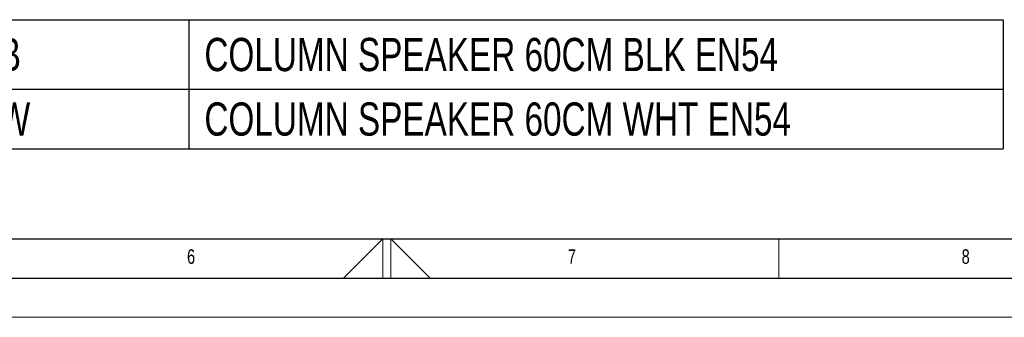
# Model space of a CAD drawing. Header units: millimetres. Extents: x 0 to 1262, y 0 to 420.
# Tile 16 of 99: x 255 to 381, y 0 to 38. Entities that reach past the tile are written whole.
import ezdxf

# ---------------------------------------------------------------- set-up
doc = ezdxf.new("R2010")
doc.units = ezdxf.units.MM
doc.layers.add('FORMAT', color=7, linetype='Continuous')
doc.layers.add('SLD-0', color=7, linetype='Continuous')
doc.styles.add('SLDTEXTSTYLE0', font='TXT', dxfattribs={"width": 0.75})

# ---------------------------------------------------------------- blocks, each defined once
blk = doc.blocks.new('SW_TABLEANNOTATION_0')
at = {"layer": 'SLD-0', "color": 0}
for p, q in [((0, 0), (0, -8.86)), ((0, 0), (46.98, 0)), ((46.98, 0), (46.98, -8.86)), ((46.98, 0), (150.83, 0)), ((150.83, 0), (150.83, -8.86)), ((0, -8.86), (0, -16.44)), ((0, -8.86), (46.98, -8.86)), ((46.98, -8.86), (46.98, -16.44)), ((46.98, -8.86), (150.83, -8.86)), ((150.83, -8.86), (150.83, -16.44)), ((0, -16.44), (46.98, -16.44)), ((46.98, -16.44), (150.83, -16.44))]:
    blk.add_line(p, q, dxfattribs=at)
at = {"layer": 'SLD-0', "color": 0, "attachment_point": 1, "style": 'SLDTEXTSTYLE0'}
for s, insert, char_height in [('LRC-1060-B', (2, -2.32), 4.233), ('COLUMN SPEAKER 60CM BLK EN54', (48.98, -2.32), 4.2333), ('LRC-1060-W', (2, -10.54), 4.233), ('COLUMN SPEAKER 60CM WHT EN54', (48.98, -10.54), 4.2333)]:
    blk.add_mtext(s, dxfattribs=dict(at, insert=insert, char_height=char_height))

msp = doc.modelspace()

# ---------------------------------------------------------------- linework, layer by layer
at = {"color": 7, "linetype": 'Continuous', "lineweight": 18}
for p, q in [((296.468637, 5.000053), (301.500041, 10.000053)), ((301.500041, 10.000053), (301.500041, 5.000053)), ((302.500041, 10.000053), (302.500041, 5.000053)), ((307.531446, 5.000053), (302.500041, 10.000053)), ((352.000041, 10.000053), (352.000041, 5.000053)), ((0.000041, 0.000053), (594.000041, 0.000053))]:
    msp.add_line(p, q, dxfattribs=at)
at = {"layer": 'FORMAT'}
for p, q in [((20.000041, 10.000053), (584.000041, 10.000053)), ((15.000041, 5.000053), (589.000041, 5.000053))]:
    msp.add_line(p, q, dxfattribs=at)

# ---------------------------------------------------------------- block references
at = {"layer": 'SLD-0'}
msp.add_blockref('SW_TABLEANNOTATION_0', (229.766156, 37.92097), dxfattribs=at)

# ---------------------------------------------------------------- texts
at = {"layer": 'FORMAT', "char_height": 1.852083, "attachment_point": 1, "style": 'SLDTEXTSTYLE0'}
for s, insert in [('6', (276.532765, 8.668016)), ('7', (325.088048, 8.668016)), ('8', (375.294436, 8.668016))]:
    msp.add_mtext(s, dxfattribs=dict(at, insert=insert))

doc.saveas('drawing.dxf')
